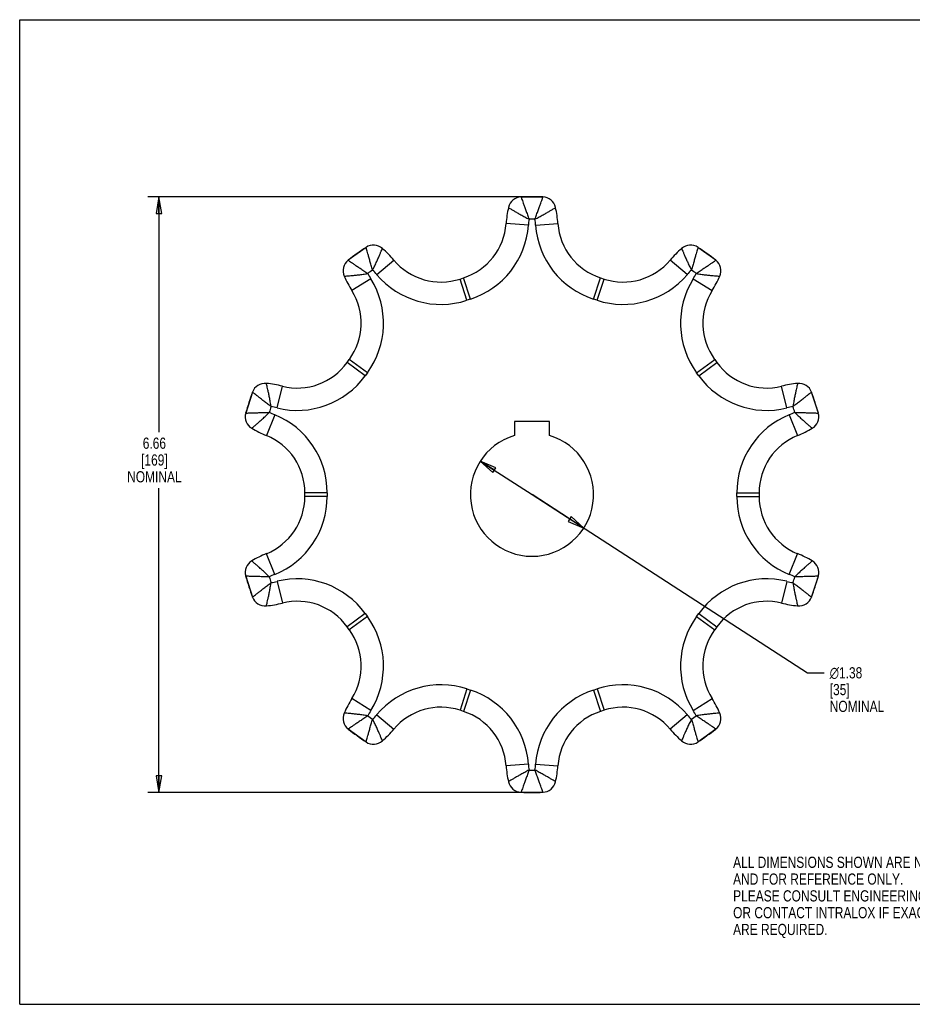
# Model space of a CAD drawing. Header units: inches. Extents: x 0 to 17, y 0 to 11.
# Tile 1 of 2: x 0 to 10, y 0 to 11. Entities that reach past the tile are written whole.
import ezdxf

# ---------------------------------------------------------------- set-up
doc = ezdxf.new("R2010")
doc.units = ezdxf.units.IN
doc.header["$LTSCALE"] = 0.935
doc.header["$MEASUREMENT"] = 0
doc.layers.get('0').update_dxf_attribs({"linetype": 'CONTINUOUS'})
doc.layers.add('ALL_FEATURES', color=7, linetype='CONTINUOUS')
doc.styles.get("Standard").update_dxf_attribs({"font": 'txt', "width": 0.8})
doc.styles.add('TEXTSTYLE_1', font='gdt', dxfattribs={"width": 0.8})
doc.dimstyles.new('DIMSTYLE_1', dxfattribs={"dimtxt": 0.125, "dimasz": 0.1875, "dimexe": 0.18, "dimexo": 0.0625, "dimgap": 0.09, "dimtad": 0, "dimtih": 1, "dimtoh": 1, "dimzin": 4, "dimdsep": 46, "dimtxsty": 'STANDARD', "dimblk": 'CLOSED', "dimblk1": 'CLOSED', "dimblk2": 'CLOSED', "dimcen": 0.09, "dimadec": 0, "dimazin": 0, "dimtp": 0.01, "dimtm": 0.01, "dimtfac": 1, "dimtofl": 0, "dimtmove": 0, "dimatfit": 3, "dimldrblk": 'CLOSED', "dimfxl": 1, "dimtolj": 1, "dimtzin": 4, "dimarcsym": 0})
doc.dimstyles.new('DIMSTYLE_2', dxfattribs={"dimtxt": 0.125, "dimasz": 0.1875, "dimexe": 0.18, "dimexo": 0.0625, "dimgap": 0.09, "dimtad": 0, "dimtih": 1, "dimtoh": 1, "dimzin": 4, "dimdsep": 46, "dimtxsty": 'STANDARD', "dimblk": 'CLOSED', "dimblk1": 'CLOSED', "dimblk2": 'CLOSED', "dimcen": 0.09, "dimadec": 0, "dimazin": 0, "dimtp": 0.01, "dimtm": 0.01, "dimtfac": 1, "dimtofl": 0, "dimtmove": 0, "dimatfit": 3, "dimldrblk": 'CLOSED', "dimfxl": 1, "dimtolj": 1, "dimtzin": 4, "dimarcsym": 0})

# ---------------------------------------------------------------- blocks, each defined once
blk = doc.blocks.new('_CLOSED')
at = {"color": 0, "linetype": 'BYBLOCK'}
for p, q in [((0, 0), (-1, 0.167)), ((-1, 0.167), (-1, -0.167)), ((-1, -0.167), (0, 0)), ((-1, 0), (0, 0))]:
    blk.add_line(p, q, dxfattribs=at)
blk = doc.blocks.new('*D0')
at = {"color": 3, "linetype": 'CONTINUOUS'}
for p, q in [((5.665, 9.022), (1.431, 9.022)), ((1.556, 9.022), (1.556, 6.393)), ((1.556, 2.366), (1.556, 5.768)), ((5.665, 2.366), (1.431, 2.366))]:
    blk.add_line(p, q, dxfattribs=at)
at = {"color": 3, "linetype": 'CONTINUOUS', "xscale": 0.1875, "yscale": 0.1875, "zscale": 0.1875}
for p, rotation in [((1.556, 9.022), 90), ((1.556, 2.366), 270)]:
    blk.add_blockref('_CLOSED', p, dxfattribs=dict(at, rotation=rotation))
at = {"color": 3, "linetype": 'CONTINUOUS', "insert": (1.506, 6.331), "char_height": 0.125, "width": 0.7, "attachment_point": 2, "line_spacing_factor": 0.9}
blk.add_mtext('6.66\\P[169]\\PNOMINAL', dxfattribs=at)
blk = doc.blocks.new('*D1')
at = {"color": 3, "linetype": 'CONTINUOUS'}
for p, q in [((5.149, 6.068), (5.727, 5.694)), ((6.306, 5.32), (5.727, 5.694)), ((5.727, 5.694), (8.805, 3.703)), ((8.805, 3.703), (8.993, 3.703))]:
    blk.add_line(p, q, dxfattribs=at)
at = {"color": 3, "linetype": 'CONTINUOUS', "xscale": 0.1875, "yscale": 0.1875, "zscale": 0.1875}
for p, rotation in [((5.149, 6.068), 147.1098221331), ((6.306, 5.32), 327.1098221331)]:
    blk.add_blockref('_CLOSED', p, dxfattribs=dict(at, rotation=rotation))
at = {"color": 3, "linetype": 'CONTINUOUS', "insert": (9.055, 3.766), "char_height": 0.125, "width": 0.7, "attachment_point": 1, "line_spacing_factor": 0.9, "style": 'TEXTSTYLE_1'}
blk.add_mtext('{\\Fgdt;n}\\Ftxt;1.38\\P[35]\\PNOMINAL', dxfattribs=at)

msp = doc.modelspace()

# ---------------------------------------------------------------- linework, layer by layer
at = {"color": 7, "linetype": 'CONTINUOUS'}
for p, q in [((0, 0), (0, 11)), ((0, 11), (17, 11)), ((5.85, 9.019), (5.604, 9.019)), ((5.686, 8.704), (5.437, 8.722)), ((5.768, 8.704), (6.017, 8.722)), ((3.872, 8.456), (3.673, 8.312)), ((7.781, 8.312), (7.582, 8.456)), ((3.991, 8.153), (4.182, 8.314)), ((7.463, 8.153), (7.272, 8.314)), ((3.925, 8.105), (3.713, 7.973)), ((4.923, 8.103), (4.962, 8.115)), ((5, 7.865), (4.923, 8.103)), ((5.039, 7.878), (4.962, 8.115)), ((6.415, 7.878), (6.492, 8.115)), ((6.454, 7.865), (6.532, 8.103)), ((6.492, 8.115), (6.532, 8.103)), ((7.529, 8.105), (7.741, 7.973)), ((5.039, 7.878), (5, 7.865)), ((6.454, 7.865), (6.415, 7.878)), ((3.661, 7.17), (3.685, 7.203)), ((3.863, 7.023), (3.661, 7.17)), ((3.887, 7.056), (3.685, 7.203)), ((7.567, 7.056), (7.769, 7.203)), ((7.591, 7.023), (7.794, 7.17)), ((7.769, 7.203), (7.794, 7.17)), ((3.887, 7.056), (3.863, 7.023)), ((7.591, 7.023), (7.567, 7.056)), ((2.602, 6.838), (2.527, 6.605)), ((2.877, 6.663), (2.937, 6.905)), ((8.577, 6.663), (8.517, 6.905)), ((8.928, 6.605), (8.852, 6.838)), ((2.852, 6.585), (2.758, 6.354)), ((8.602, 6.585), (8.696, 6.354)), ((3.188, 5.673), (3.188, 5.715)), ((3.438, 5.715), (3.188, 5.715)), ((3.438, 5.673), (3.188, 5.673)), ((3.438, 5.715), (3.438, 5.673)), ((8.016, 5.715), (8.266, 5.715)), ((8.016, 5.673), (8.016, 5.715)), ((8.016, 5.673), (8.266, 5.673)), ((8.266, 5.715), (8.266, 5.673)), ((2.852, 4.803), (2.758, 5.034)), ((8.602, 4.803), (8.696, 5.034)), ((2.527, 4.783), (2.602, 4.55)), ((8.852, 4.55), (8.928, 4.783)), ((2.877, 4.725), (2.937, 4.483)), ((8.577, 4.725), (8.517, 4.483)), ((3.863, 4.365), (3.661, 4.218)), ((3.887, 4.332), (3.685, 4.185)), ((3.863, 4.365), (3.887, 4.332)), ((7.567, 4.332), (7.591, 4.365)), ((7.567, 4.332), (7.769, 4.185)), ((7.591, 4.365), (7.794, 4.218)), ((3.685, 4.185), (3.661, 4.218)), ((7.794, 4.218), (7.769, 4.185)), ((5, 3.523), (4.923, 3.285)), ((5, 3.523), (5.039, 3.51)), ((6.415, 3.51), (6.454, 3.523)), ((6.454, 3.523), (6.532, 3.285)), ((3.925, 3.283), (3.713, 3.415)), ((5.039, 3.51), (4.962, 3.273)), ((6.415, 3.51), (6.492, 3.273)), ((7.529, 3.283), (7.741, 3.415)), ((3.991, 3.235), (4.182, 3.074)), ((4.962, 3.273), (4.923, 3.285)), ((6.532, 3.285), (6.492, 3.273)), ((7.463, 3.235), (7.272, 3.074)), ((3.673, 3.076), (3.872, 2.932)), ((7.582, 2.932), (7.781, 3.076)), ((5.686, 2.684), (5.437, 2.666)), ((5.768, 2.684), (6.017, 2.666)), ((5.604, 2.369), (5.85, 2.369)), ((0, 0), (17, 0))]:
    msp.add_line(p, q, dxfattribs=at)
for centre, radius, start, end in [((5.727, 5.694), 3.328, 87.8875, 92.1125), ((5.61, 8.87), 0.15, 92.1125, 167.482), ((5.844, 8.87), 0.15, 12.518, 87.8875), ((6.684, 8.631), 1.25, 167.4821, 175.8445), ((4.77, 8.631), 1.25, 4.1555, 12.5179), ((4.749, 8.772), 0.69, 288, 355.8445), ((4.749, 8.772), 0.94, 288, 355.8445), ((6.684, 8.631), 1, 171.9291, 175.8445), ((5.727, 5.694), 3.078, 89.3783, 90.6215), ((4.77, 8.631), 1, 4.1555, 8.0656), ((6.705, 8.772), 0.94, 184.1555, 252), ((6.705, 8.772), 0.69, 184.1555, 252), ((3.955, 8.332), 0.15, 48.518, 123.8875), ((7.499, 8.332), 0.15, 56.1125, 131.482), ((5.727, 5.694), 3.328, 123.8875, 128.1125), ((3.227, 7.508), 1.25, 40.1555, 48.5179), ((8.227, 7.508), 1.25, 131.4821, 139.8445), ((5.727, 5.694), 3.328, 51.8875, 56.1125), ((3.766, 8.194), 0.15, 128.1125, 203.482), ((4.709, 8.759), 0.69, 220.1555, 288), ((6.745, 8.759), 0.69, 252, 319.8445), ((7.688, 8.194), 0.15, 336.518, 51.8875), ((5.727, 5.694), 3.078, 125.3783, 126.6215), ((4.775, 8.633), 1, 207.9291, 211.8445), ((3.227, 7.508), 1, 40.1555, 44.0656), ((4.709, 8.759), 0.94, 220.1555, 288), ((6.745, 8.759), 0.94, 252, 319.8445), ((8.227, 7.508), 1, 135.9291, 139.8445), ((5.727, 5.694), 3.078, 53.3783, 54.6215), ((6.679, 8.633), 1, 328.1555, 332.0656), ((4.775, 8.633), 1.25, 203.4821, 211.8445), ((3.127, 7.609), 0.94, 324, 31.8445), ((8.327, 7.609), 0.94, 148.1555, 216), ((6.679, 8.633), 1.25, 328.1555, 336.5179), ((3.127, 7.609), 0.69, 324, 31.8445), ((8.327, 7.609), 0.69, 148.1555, 216), ((3.102, 7.575), 0.69, 256.1555, 324), ((8.352, 7.575), 0.69, 216, 283.8445), ((2.743, 6.787), 0.15, 84.518, 159.8875), ((2.638, 5.692), 1.25, 76.1555, 84.5179), ((3.102, 7.575), 0.94, 256.1555, 324), ((8.352, 7.575), 0.94, 216, 283.8445), ((8.816, 5.692), 1.25, 95.4821, 103.8445), ((8.711, 6.787), 0.15, 20.1125, 95.482), ((5.727, 5.694), 3.328, 159.8875, 164.1125), ((5.727, 5.694), 3.328, 15.8875, 20.1125), ((2.671, 6.564), 0.15, 164.1125, 239.482), ((5.727, 5.694), 3.078, 161.3783, 162.6215), ((3.229, 7.512), 1, 243.9291, 247.8445), ((2.638, 5.692), 1, 76.1555, 80.0656), ((8.816, 5.692), 1, 99.9291, 103.8445), ((8.225, 7.512), 1, 292.1555, 296.0656), ((5.727, 5.694), 3.078, 17.3783, 18.6215), ((8.783, 6.564), 0.15, 300.518, 15.8875), ((2.498, 5.715), 0.94, 0, 67.8445), ((8.956, 5.715), 0.94, 112.1555, 180), ((3.229, 7.512), 1.25, 239.4821, 247.8445), ((8.225, 7.512), 1.25, 292.1555, 300.5179), ((2.498, 5.715), 0.69, 0, 67.8445), ((8.956, 5.715), 0.69, 112.1555, 180), ((2.498, 5.673), 0.69, 292.1555, 360), ((2.498, 5.673), 0.94, 292.1555, 360), ((8.956, 5.673), 0.94, 180, 247.8445), ((8.956, 5.673), 0.69, 180, 247.8445), ((2.671, 4.824), 0.15, 120.518, 195.8875), ((3.229, 3.877), 1.25, 112.1555, 120.5179), ((8.225, 3.877), 1.25, 59.4821, 67.8445), ((8.783, 4.824), 0.15, 344.1125, 59.482), ((5.727, 5.694), 3.328, 195.8875, 200.1125), ((3.229, 3.877), 1, 112.1555, 116.0656), ((5.727, 5.694), 3.078, 197.3783, 198.6215), ((3.102, 3.813), 0.94, 36, 103.8445), ((8.352, 3.813), 0.94, 76.1555, 144), ((8.225, 3.877), 1, 63.9291, 67.8445), ((5.727, 5.694), 3.078, 341.3783, 342.6215), ((5.727, 5.694), 3.328, 339.8875, 344.1125), ((2.638, 5.696), 1, 279.9291, 283.8445), ((8.816, 5.696), 1, 256.1555, 260.0656), ((2.743, 4.601), 0.15, 200.1125, 275.482), ((8.711, 4.601), 0.15, 264.518, 339.8875), ((2.638, 5.696), 1.25, 275.4821, 283.8445), ((3.102, 3.813), 0.69, 36, 103.8445), ((8.352, 3.813), 0.69, 76.1555, 144), ((8.816, 5.696), 1.25, 256.1555, 264.5179), ((3.127, 3.779), 0.94, 328.1555, 36), ((8.327, 3.779), 0.94, 144, 211.8445), ((3.127, 3.779), 0.69, 328.1555, 36), ((8.327, 3.779), 0.69, 144, 211.8445), ((4.709, 2.629), 0.94, 72, 139.8445), ((6.745, 2.629), 0.94, 40.1555, 108), ((4.775, 2.756), 1.25, 148.1555, 156.5179), ((4.749, 2.616), 0.94, 4.1555, 72), ((6.705, 2.616), 0.94, 108, 175.8445), ((6.679, 2.756), 1.25, 23.4821, 31.8445), ((4.709, 2.629), 0.69, 72, 139.8445), ((6.745, 2.629), 0.69, 40.1555, 108), ((3.766, 3.194), 0.15, 156.518, 231.8875), ((4.775, 2.756), 1, 148.1555, 152.0656), ((5.727, 5.694), 3.078, 233.3783, 234.6215), ((3.227, 3.88), 1, 315.9291, 319.8445), ((4.749, 2.616), 0.69, 4.1555, 72), ((6.705, 2.616), 0.69, 108, 175.8445), ((8.227, 3.88), 1, 220.1555, 224.0656), ((5.727, 5.694), 3.078, 305.3783, 306.6215), ((6.679, 2.756), 1, 27.9291, 31.8445), ((7.688, 3.194), 0.15, 308.1125, 23.482), ((5.727, 5.694), 3.328, 231.8875, 236.1125), ((3.227, 3.88), 1.25, 311.4821, 319.8445), ((8.227, 3.88), 1.25, 220.1555, 228.5179), ((5.727, 5.694), 3.328, 303.8875, 308.1125), ((3.955, 3.056), 0.15, 236.1125, 311.482), ((7.499, 3.056), 0.15, 228.518, 303.8875), ((6.684, 2.757), 1.25, 184.1555, 192.5179), ((6.684, 2.757), 1, 184.1555, 188.0656), ((4.77, 2.757), 1, 351.9291, 355.8445), ((4.77, 2.757), 1.25, 347.4821, 355.8445), ((5.727, 5.694), 3.078, 269.3783, 270.6215), ((5.61, 2.519), 0.15, 192.518, 267.8875), ((5.844, 2.519), 0.15, 272.1125, 347.482), ((5.727, 5.694), 3.328, 267.8875, 272.1125)]:
    msp.add_arc(centre, radius, start, end, dxfattribs=at)
for points, knots in [([(5.604, 9.019), (5.605, 9.018), (5.607, 9.012), (5.612, 8.999), (5.62, 8.977), (5.631, 8.947), (5.644, 8.911), (5.659, 8.868), (5.676, 8.821), (5.688, 8.788), (5.694, 8.772)], [0, 0, 0, 0, 0.01781, 0.071296, 0.159792, 0.281023, 0.431348, 0.606114, 0.798365, 1, 1, 1, 1]), ([(5.76, 8.771), (5.766, 8.788), (5.778, 8.821), (5.795, 8.868), (5.81, 8.911), (5.824, 8.947), (5.834, 8.977), (5.842, 8.999), (5.847, 9.012), (5.849, 9.018), (5.85, 9.019)], [0, 0, 0, 0, 0.201928, 0.394109, 0.568811, 0.719081, 0.840267, 0.928731, 0.982196, 1, 1, 1, 1]), ([(5.464, 8.902), (5.465, 8.901), (5.47, 8.898), (5.482, 8.89), (5.502, 8.878), (5.529, 8.862), (5.563, 8.842), (5.603, 8.82), (5.647, 8.796), (5.678, 8.78), (5.694, 8.772)], [0, 0, 0, 0, 0.017876, 0.071549, 0.160317, 0.281832, 0.432356, 0.607124, 0.799069, 1, 1, 1, 1]), ([(5.76, 8.772), (5.776, 8.78), (5.807, 8.796), (5.851, 8.82), (5.891, 8.842), (5.925, 8.862), (5.952, 8.878), (5.972, 8.89), (5.984, 8.898), (5.989, 8.901), (5.991, 8.902)], [0, 0, 0, 0, 0.200931, 0.392876, 0.567644, 0.718168, 0.839683, 0.928451, 0.982124, 1, 1, 1, 1]), ([(3.945, 8.203), (3.94, 8.22), (3.93, 8.254), (3.916, 8.302), (3.904, 8.345), (3.893, 8.383), (3.884, 8.413), (3.878, 8.435), (3.874, 8.449), (3.872, 8.455), (3.872, 8.456)], [0, 0, 0, 0, 0.201928, 0.394109, 0.568811, 0.719081, 0.840267, 0.928731, 0.982196, 1, 1, 1, 1]), ([(3.945, 8.203), (3.953, 8.219), (3.969, 8.25), (3.99, 8.296), (4.009, 8.337), (4.025, 8.373), (4.037, 8.402), (4.046, 8.424), (4.052, 8.437), (4.054, 8.443), (4.055, 8.444)], [0, 0, 0, 0, 0.200931, 0.392876, 0.567644, 0.718168, 0.839683, 0.928451, 0.982124, 1, 1, 1, 1]), ([(7.399, 8.444), (7.4, 8.443), (7.402, 8.437), (7.408, 8.424), (7.417, 8.402), (7.429, 8.373), (7.445, 8.337), (7.464, 8.296), (7.485, 8.25), (7.501, 8.219), (7.509, 8.203)], [0, 0, 0, 0, 0.017876, 0.071549, 0.160317, 0.281832, 0.432356, 0.607124, 0.799069, 1, 1, 1, 1]), ([(7.582, 8.456), (7.582, 8.455), (7.58, 8.449), (7.576, 8.435), (7.57, 8.413), (7.561, 8.383), (7.55, 8.345), (7.538, 8.302), (7.524, 8.254), (7.514, 8.22), (7.509, 8.203)], [0, 0, 0, 0, 0.01781, 0.071296, 0.159792, 0.281023, 0.431348, 0.606114, 0.798365, 1, 1, 1, 1]), ([(3.673, 8.312), (3.675, 8.311), (3.68, 8.308), (3.691, 8.3), (3.711, 8.287), (3.737, 8.269), (3.769, 8.247), (3.807, 8.222), (3.848, 8.194), (3.877, 8.174), (3.891, 8.164)], [0, 0, 0, 0, 0.01781, 0.071296, 0.159792, 0.281023, 0.431348, 0.606114, 0.798365, 1, 1, 1, 1]), ([(7.563, 8.164), (7.578, 8.174), (7.606, 8.194), (7.647, 8.222), (7.685, 8.247), (7.717, 8.269), (7.744, 8.287), (7.763, 8.3), (7.774, 8.308), (7.78, 8.311), (7.781, 8.312)], [0, 0, 0, 0, 0.201928, 0.394109, 0.568811, 0.719081, 0.840267, 0.928731, 0.982196, 1, 1, 1, 1]), ([(3.628, 8.134), (3.63, 8.135), (3.636, 8.135), (3.65, 8.136), (3.673, 8.138), (3.705, 8.141), (3.744, 8.145), (3.79, 8.15), (3.839, 8.156), (3.874, 8.161), (3.891, 8.164)], [0, 0, 0, 0, 0.017876, 0.071549, 0.160317, 0.281832, 0.432356, 0.607124, 0.799069, 1, 1, 1, 1]), ([(7.563, 8.164), (7.581, 8.161), (7.615, 8.156), (7.664, 8.15), (7.71, 8.145), (7.749, 8.141), (7.781, 8.138), (7.804, 8.136), (7.818, 8.135), (7.824, 8.135), (7.826, 8.134)], [0, 0, 0, 0, 0.200931, 0.392876, 0.567644, 0.718168, 0.839683, 0.928451, 0.982124, 1, 1, 1, 1]), ([(2.811, 6.677), (2.808, 6.694), (2.802, 6.728), (2.793, 6.778), (2.784, 6.822), (2.775, 6.861), (2.768, 6.892), (2.763, 6.915), (2.759, 6.928), (2.758, 6.935), (2.758, 6.936)], [0, 0, 0, 0, 0.200931, 0.392876, 0.567644, 0.718168, 0.839683, 0.928451, 0.982124, 1, 1, 1, 1]), ([(8.697, 6.936), (8.696, 6.935), (8.695, 6.928), (8.691, 6.915), (8.686, 6.892), (8.679, 6.861), (8.671, 6.822), (8.661, 6.778), (8.652, 6.728), (8.647, 6.694), (8.644, 6.677)], [0, 0, 0, 0, 0.017876, 0.071549, 0.160317, 0.281832, 0.432356, 0.607124, 0.799069, 1, 1, 1, 1]), ([(2.811, 6.677), (2.797, 6.688), (2.769, 6.709), (2.73, 6.739), (2.694, 6.767), (2.663, 6.791), (2.638, 6.811), (2.62, 6.825), (2.608, 6.833), (2.604, 6.837), (2.602, 6.838)], [0, 0, 0, 0, 0.201928, 0.394109, 0.568811, 0.719081, 0.840267, 0.928731, 0.982196, 1, 1, 1, 1]), ([(8.852, 6.838), (8.851, 6.837), (8.846, 6.833), (8.835, 6.825), (8.816, 6.811), (8.791, 6.791), (8.761, 6.767), (8.725, 6.739), (8.685, 6.709), (8.658, 6.688), (8.644, 6.677)], [0, 0, 0, 0, 0.01781, 0.071296, 0.159792, 0.281023, 0.431348, 0.606114, 0.798365, 1, 1, 1, 1]), ([(2.527, 6.605), (2.528, 6.605), (2.534, 6.605), (2.548, 6.606), (2.571, 6.607), (2.603, 6.608), (2.642, 6.609), (2.688, 6.61), (2.738, 6.612), (2.772, 6.613), (2.79, 6.613)], [0, 0, 0, 0, 0.01781, 0.071296, 0.159792, 0.281023, 0.431348, 0.606114, 0.798365, 1, 1, 1, 1]), ([(2.595, 6.435), (2.596, 6.436), (2.601, 6.44), (2.611, 6.449), (2.629, 6.464), (2.653, 6.485), (2.683, 6.511), (2.716, 6.542), (2.753, 6.576), (2.777, 6.601), (2.79, 6.613)], [0, 0, 0, 0, 0.017876, 0.071549, 0.160317, 0.281832, 0.432356, 0.607124, 0.799069, 1, 1, 1, 1]), ([(8.664, 6.613), (8.682, 6.613), (8.717, 6.612), (8.766, 6.61), (8.812, 6.609), (8.851, 6.608), (8.883, 6.607), (8.906, 6.606), (8.92, 6.605), (8.926, 6.605), (8.928, 6.605)], [0, 0, 0, 0, 0.201928, 0.394109, 0.568811, 0.719081, 0.840267, 0.928731, 0.982196, 1, 1, 1, 1]), ([(8.664, 6.613), (8.677, 6.601), (8.702, 6.576), (8.738, 6.542), (8.772, 6.511), (8.801, 6.485), (8.825, 6.464), (8.843, 6.449), (8.854, 6.44), (8.858, 6.436), (8.86, 6.435)], [0, 0, 0, 0, 0.200931, 0.392876, 0.567644, 0.718168, 0.839683, 0.928451, 0.982124, 1, 1, 1, 1]), ([(2.79, 4.775), (2.777, 4.787), (2.753, 4.812), (2.716, 4.846), (2.683, 4.877), (2.653, 4.903), (2.629, 4.924), (2.611, 4.939), (2.601, 4.948), (2.596, 4.952), (2.595, 4.953)], [0, 0, 0, 0, 0.200931, 0.392876, 0.567644, 0.718168, 0.839683, 0.928451, 0.982124, 1, 1, 1, 1]), ([(8.86, 4.953), (8.858, 4.952), (8.854, 4.948), (8.843, 4.939), (8.825, 4.924), (8.801, 4.903), (8.772, 4.877), (8.738, 4.846), (8.702, 4.812), (8.677, 4.787), (8.664, 4.775)], [0, 0, 0, 0, 0.017876, 0.071549, 0.160317, 0.281832, 0.432356, 0.607124, 0.799069, 1, 1, 1, 1]), ([(2.79, 4.775), (2.772, 4.775), (2.738, 4.776), (2.688, 4.778), (2.642, 4.779), (2.603, 4.78), (2.571, 4.781), (2.548, 4.782), (2.534, 4.783), (2.528, 4.783), (2.527, 4.783)], [0, 0, 0, 0, 0.201928, 0.394109, 0.568811, 0.719081, 0.840267, 0.928731, 0.982196, 1, 1, 1, 1]), ([(8.928, 4.783), (8.926, 4.783), (8.92, 4.783), (8.906, 4.782), (8.883, 4.781), (8.851, 4.78), (8.812, 4.779), (8.766, 4.778), (8.717, 4.776), (8.682, 4.775), (8.664, 4.775)], [0, 0, 0, 0, 0.01781, 0.071296, 0.159792, 0.281023, 0.431348, 0.606114, 0.798365, 1, 1, 1, 1]), ([(2.602, 4.55), (2.604, 4.551), (2.608, 4.555), (2.62, 4.563), (2.638, 4.577), (2.663, 4.597), (2.694, 4.621), (2.73, 4.649), (2.769, 4.679), (2.797, 4.7), (2.811, 4.711)], [0, 0, 0, 0, 0.01781, 0.071296, 0.159792, 0.281023, 0.431348, 0.606114, 0.798365, 1, 1, 1, 1]), ([(2.758, 4.452), (2.758, 4.454), (2.759, 4.46), (2.763, 4.473), (2.768, 4.496), (2.775, 4.527), (2.784, 4.566), (2.793, 4.61), (2.802, 4.66), (2.808, 4.694), (2.811, 4.711)], [0, 0, 0, 0, 0.017876, 0.071549, 0.160317, 0.281832, 0.432356, 0.607124, 0.799069, 1, 1, 1, 1]), ([(8.644, 4.711), (8.658, 4.7), (8.685, 4.679), (8.725, 4.649), (8.761, 4.621), (8.791, 4.597), (8.816, 4.577), (8.835, 4.563), (8.846, 4.555), (8.851, 4.551), (8.852, 4.55)], [0, 0, 0, 0, 0.201928, 0.394109, 0.568811, 0.719081, 0.840267, 0.928731, 0.982196, 1, 1, 1, 1]), ([(8.644, 4.711), (8.647, 4.694), (8.652, 4.66), (8.661, 4.61), (8.671, 4.566), (8.679, 4.527), (8.686, 4.496), (8.691, 4.473), (8.695, 4.46), (8.696, 4.454), (8.697, 4.452)], [0, 0, 0, 0, 0.200931, 0.392876, 0.567644, 0.718168, 0.839683, 0.928451, 0.982124, 1, 1, 1, 1]), ([(3.891, 3.224), (3.874, 3.227), (3.839, 3.232), (3.79, 3.238), (3.744, 3.243), (3.705, 3.247), (3.673, 3.25), (3.65, 3.252), (3.636, 3.253), (3.63, 3.253), (3.628, 3.254)], [0, 0, 0, 0, 0.200931, 0.392876, 0.567644, 0.718168, 0.839683, 0.928451, 0.982124, 1, 1, 1, 1]), ([(3.891, 3.224), (3.877, 3.214), (3.848, 3.194), (3.807, 3.166), (3.769, 3.141), (3.737, 3.119), (3.711, 3.101), (3.691, 3.088), (3.68, 3.08), (3.675, 3.077), (3.673, 3.076)], [0, 0, 0, 0, 0.201928, 0.394109, 0.568811, 0.719081, 0.840267, 0.928731, 0.982196, 1, 1, 1, 1]), ([(7.826, 3.254), (7.824, 3.253), (7.818, 3.253), (7.804, 3.252), (7.781, 3.25), (7.749, 3.247), (7.71, 3.243), (7.664, 3.238), (7.615, 3.232), (7.581, 3.227), (7.563, 3.224)], [0, 0, 0, 0, 0.017876, 0.071549, 0.160317, 0.281832, 0.432356, 0.607124, 0.799069, 1, 1, 1, 1]), ([(7.781, 3.076), (7.78, 3.077), (7.774, 3.08), (7.763, 3.088), (7.744, 3.101), (7.717, 3.119), (7.685, 3.141), (7.647, 3.166), (7.606, 3.194), (7.578, 3.214), (7.563, 3.224)], [0, 0, 0, 0, 0.01781, 0.071296, 0.159792, 0.281023, 0.431348, 0.606114, 0.798365, 1, 1, 1, 1]), ([(3.872, 2.932), (3.872, 2.933), (3.874, 2.939), (3.878, 2.953), (3.884, 2.975), (3.893, 3.005), (3.904, 3.043), (3.916, 3.087), (3.93, 3.134), (3.94, 3.168), (3.945, 3.185)], [0, 0, 0, 0, 0.01781, 0.071296, 0.159792, 0.281023, 0.431348, 0.606114, 0.798365, 1, 1, 1, 1]), ([(4.055, 2.944), (4.054, 2.945), (4.052, 2.951), (4.046, 2.964), (4.037, 2.986), (4.025, 3.015), (4.009, 3.051), (3.99, 3.093), (3.969, 3.138), (3.953, 3.169), (3.945, 3.185)], [0, 0, 0, 0, 0.017876, 0.071549, 0.160317, 0.281832, 0.432356, 0.607124, 0.799069, 1, 1, 1, 1]), ([(7.509, 3.185), (7.501, 3.169), (7.485, 3.138), (7.464, 3.093), (7.445, 3.051), (7.429, 3.015), (7.417, 2.986), (7.408, 2.964), (7.402, 2.951), (7.4, 2.945), (7.399, 2.944)], [0, 0, 0, 0, 0.200931, 0.392876, 0.567644, 0.718168, 0.839683, 0.928451, 0.982124, 1, 1, 1, 1]), ([(7.509, 3.185), (7.514, 3.168), (7.524, 3.135), (7.538, 3.087), (7.55, 3.043), (7.561, 3.005), (7.57, 2.975), (7.576, 2.953), (7.58, 2.939), (7.582, 2.933), (7.582, 2.932)], [0, 0, 0, 0, 0.201928, 0.394109, 0.568811, 0.719081, 0.840267, 0.928731, 0.982196, 1, 1, 1, 1]), ([(5.694, 2.617), (5.678, 2.608), (5.647, 2.592), (5.603, 2.568), (5.563, 2.546), (5.529, 2.526), (5.502, 2.51), (5.482, 2.498), (5.47, 2.49), (5.465, 2.487), (5.464, 2.486)], [0, 0, 0, 0, 0.200931, 0.392876, 0.567644, 0.718168, 0.839683, 0.928451, 0.982124, 1, 1, 1, 1]), ([(5.694, 2.617), (5.688, 2.6), (5.676, 2.567), (5.659, 2.52), (5.644, 2.477), (5.631, 2.441), (5.62, 2.411), (5.612, 2.389), (5.607, 2.376), (5.605, 2.37), (5.604, 2.369)], [0, 0, 0, 0, 0.201928, 0.394109, 0.568811, 0.719081, 0.840267, 0.928731, 0.982196, 1, 1, 1, 1]), ([(5.85, 2.369), (5.849, 2.37), (5.847, 2.376), (5.842, 2.389), (5.834, 2.411), (5.824, 2.441), (5.81, 2.477), (5.795, 2.52), (5.778, 2.567), (5.766, 2.6), (5.76, 2.617)], [0, 0, 0, 0, 0.01781, 0.071296, 0.159792, 0.281023, 0.431348, 0.606114, 0.798365, 1, 1, 1, 1]), ([(5.991, 2.486), (5.989, 2.487), (5.984, 2.49), (5.972, 2.498), (5.952, 2.51), (5.925, 2.526), (5.891, 2.546), (5.851, 2.568), (5.807, 2.592), (5.776, 2.608), (5.76, 2.617)], [0, 0, 0, 0, 0.017876, 0.071549, 0.160317, 0.281832, 0.432356, 0.607124, 0.799069, 1, 1, 1, 1])]:
    msp.add_open_spline(points, degree=3, knots=knots, dxfattribs=at)
at = {"layer": 'ALL_FEATURES', "color": 7, "linetype": 'CONTINUOUS'}
for p, q in [((5.53, 6.511), (5.53, 6.354)), ((5.924, 6.511), (5.53, 6.511)), ((5.924, 6.354), (5.924, 6.511))]:
    msp.add_line(p, q, dxfattribs=at)
msp.add_arc((5.727, 5.694), 0.689, 106.6139, 73.3861, dxfattribs=at)

# ---------------------------------------------------------------- texts
at = {"color": 3, "linetype": 'CONTINUOUS', "insert": (7.975, 1.649), "char_height": 0.125, "width": 3.5, "attachment_point": 1, "line_spacing_factor": 0.9}
msp.add_mtext('ALL DIMENSIONS SHOWN ARE NOMINAL\\PAND FOR REFERENCE ONLY.\\PPLEASE CONSULT ENGINEERING MANUAL\\POR CONTACT INTRALOX IF EXACT VALUES\\PARE REQUIRED. ', dxfattribs=at)

# ---------------------------------------------------------------- dimensions: what is measured, and where the dimension line sits
at = {"color": 3, "linetype": 'CONTINUOUS'}
dim = msp.add_linear_dim(base=(1.556, 2.366), p1=(5.665, 9.022), p2=(5.665, 2.366), angle=270, text='<>\\PNOMINAL', dimstyle='DIMSTYLE_1', dxfattribs=at)
dim.commit()
dim.dimension.update_dxf_attribs({"geometry": '*D0', "text_midpoint": (1.306, 6.081), "dimtype": 160})
dim = msp.add_diameter_dim_2p(p1=(6.306, 5.32), p2=(5.149, 6.068), text='<>\\PNOMINAL', dimstyle='DIMSTYLE_2', dxfattribs=at)
dim.commit()
dim.dimension.update_dxf_attribs({"geometry": '*D1', "text_midpoint": (9.405, 3.516), "dimtype": 163})

doc.saveas('drawing.dxf')
